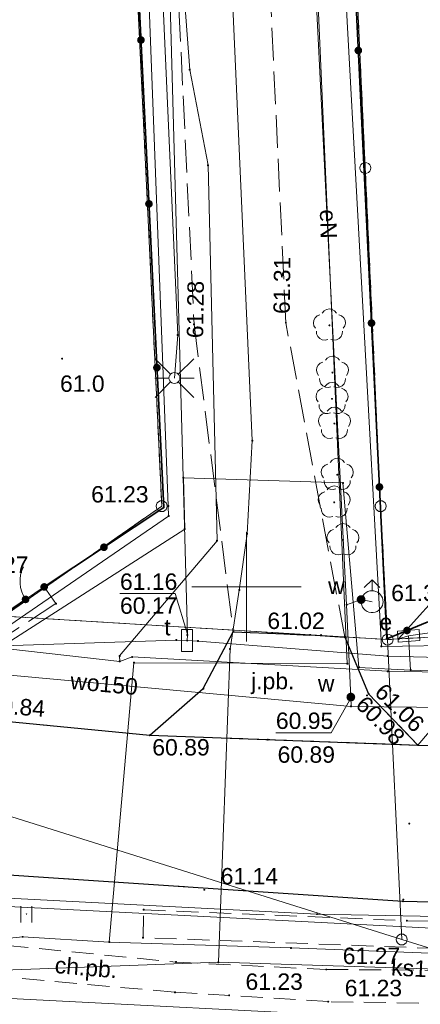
# Model space of a CAD drawing. Header units: millimetres. Extents: x 6421400 to 6424255, y 5791334 to 5793836.
# Tile 94 of 101: x 6422940 to 6422958, y 5792881 to 5792926. Entities that reach past the tile are written whole.
import ezdxf
from ezdxf.enums import TextEntityAlignment as Align

# ---------------------------------------------------------------- set-up
doc = ezdxf.new("R2010")
doc.units = ezdxf.units.MM
for name, pattern in [('PRZER1-1', [1, 0.5, -0.5]), ('PRZER2-1', [1.5, 1, -0.5]), ('PRZER3-1', [2, 1.5, -0.5])]:
    doc.linetypes.add(name, pattern=pattern)
doc.layers.get('0').update_dxf_attribs({"color": 252})
for name, color, linetype, lineweight in [('GEPPGD', 252, 'Continuous', 18), ('GESDZI', 252, 'Continuous', 18), ('GESUZY', 252, 'Continuous', 18), ('GSLKFU', 252, 'Continuous', 18), ('GSLKOG', 252, 'Continuous', 25), ('GSLKRW', 252, 'Continuous', 25), ('GSPPRB', 252, 'Continuous', 18), ('GSPRDL', 252, 'Continuous', 18), ('GSSKOA', 252, 'Continuous', 18), ('GSSKOA_O', 252, 'Continuous', 18), ('GSSKOD', 252, 'Continuous', 18), ('GSSKOD_O', 252, 'Continuous', 18), ('GSSLZK', 252, 'Continuous', 18), ('GSSUTR', 252, 'Continuous', 18), ('GULENN', 252, 'Continuous', 18), ('GULENN_O', 252, 'Continuous', 18), ('GULGNP', 252, 'Continuous', 18), ('GULGSP', 252, 'Continuous', 18), ('GULKSP', 252, 'Continuous', 18), ('GULKSP_O', 252, 'Continuous', 18), ('GULTPR', 252, 'Continuous', 18), ('GULWOP', 252, 'Continuous', 18), ('GULWOP_O', 252, 'Continuous', 18), ('GUPESE', 252, 'Continuous', 18), ('GUPESE_O', 252, 'Continuous', 18), ('GUPISL', 252, 'Continuous', 18), ('GUPTSD', 252, 'Continuous', 18), ('GUPTSD_O', 252, 'Continuous', 18), ('GUPWDT', 252, 'Continuous', 18), ('Ramka sekcyjna', 252, 'Continuous', 18)]:
    doc.layers.add(name, color=color, linetype=linetype, lineweight=lineweight)
for name, color, linetype in [('GSPWPN', 252, 'Continuous'), ('GSPWPN_O', 252, 'Continuous'), ('GSPWPS', 252, 'Continuous'), ('GSPWPS_O', 252, 'Continuous'), ('GUPTSH', 252, 'Continuous'), ('GUPTSH_O', 252, 'Continuous'), ('GUPWSH', 252, 'Continuous'), ('GUPWSH_O', 252, 'Continuous'), ('GUPWZA', 252, 'Continuous'), ('GUPWZA_O', 252, 'Continuous'), ('xref', 252, 'Continuous')]:
    doc.layers.add(name, color=color, linetype=linetype)
doc.styles.add('Arial', font='arial.ttf')

# ---------------------------------------------------------------- blocks, each defined once
blk = doc.blocks.new('GSSUTR1')
at = {"color": 0}
for points in [[(0.36165, 0.25666), (-0.38835, 0.25666)], [(-0.38835, -0.24334), (0.36165, -0.24334)]]:
    blk.add_lwpolyline(points, dxfattribs=at)
blk = doc.blocks.new('GSPRDL1')
blk.add_hatch(color=0).paths.add_polyline_path([(-0.045, 0), (-0.042798, -0.013906), (-0.036406, -0.02645), (-0.02645, -0.036406), (-0.013906, -0.042798), (0, -0.045), (0.013906, -0.042798), (0.02645, -0.036406), (0.036406, -0.02645), (0.042798, -0.013906), (0.045, 0), (0.042798, 0.013906), (0.036406, 0.02645), (0.02645, 0.036406), (0.013906, 0.042798), (0, 0.045), (-0.013906, 0.042798), (-0.02645, 0.036406), (-0.036406, 0.02645), (-0.042798, 0.013906)])
at = {"color": 0}
for points in [[(-0.646351, 0.068773), (-0.677512, 0.194901), (-0.663766, 0.324092), (-0.606763, 0.440839), (-0.513345, 0.531129), (-0.394725, 0.584125), (-0.265141, 0.593465)], [(-0.134326, 0.635969), (-0.024001, 0.70458), (0.103115, 0.731429), (0.231763, 0.713292), (0.346501, 0.652348), (0.433559, 0.55591), (0.482485, 0.435555)], [(0.563333, 0.324277), (0.662679, 0.240553), (0.727494, 0.127956), (0.75, 0), (0.727494, -0.127956), (0.662679, -0.240553), (0.563333, -0.324277)], [(-0.265141, -0.593465), (-0.394725, -0.584125), (-0.513345, -0.531129), (-0.606763, -0.440839), (-0.663766, -0.324092), (-0.677512, -0.194901), (-0.646351, -0.068773)], [(0.482485, -0.435555), (0.433559, -0.55591), (0.346501, -0.652348), (0.231763, -0.713292), (0.103115, -0.731429), (-0.024001, -0.70458), (-0.134326, -0.635969)]]:
    blk.add_lwpolyline(points, dxfattribs=at)
blk = doc.blocks.new('GSLKOG2')
blk.add_hatch(color=0).paths.add_polyline_path([(0, 0.175), (-0.045293, 0.169037), (-0.0875, 0.151554), (-0.123744, 0.123744), (-0.151554, 0.0875), (-0.169037, 0.045293), (-0.175, 0), (-0.169037, -0.045293), (-0.151554, -0.0875), (-0.123744, -0.123744), (-0.0875, -0.151554), (-0.045293, -0.169037), (0, -0.175), (0.045293, -0.169037), (0.0875, -0.151554), (0.123744, -0.123744), (0.151554, -0.0875), (0.169037, -0.045293), (0.175, 0), (0.169037, 0.045293), (0.151554, 0.0875), (0.123744, 0.123744), (0.0875, 0.151554), (0.045293, 0.169037)])
blk = doc.blocks.new('GSLKFU1')
at = {"color": 0}
blk.add_lwpolyline([(0, 0), (-0.012833, -0.195789), (-0.051111, -0.388229), (-0.114181, -0.574025), (-0.200962, -0.75), (-0.30997, -0.913142), (-0.43934, -1.06066), (-0.586858, -1.19003), (-0.75, -1.299038)], dxfattribs=at)
blk = doc.blocks.new('GSLKOG1')
blk.add_hatch(color=0).paths.add_polyline_path([(0, 0.175), (-0.045293, 0.169037), (-0.0875, 0.151554), (-0.123744, 0.123744), (-0.151554, 0.0875), (-0.169037, 0.045293), (-0.175, 0), (-0.169037, -0.045293), (-0.151554, -0.0875), (-0.123744, -0.123744), (-0.0875, -0.151554), (-0.045293, -0.169037), (0, -0.175), (0.045293, -0.169037), (0.0875, -0.151554), (0.123744, -0.123744), (0.151554, -0.0875), (0.169037, -0.045293), (0.175, 0), (0.169037, 0.045293), (0.151554, 0.0875), (0.123744, 0.123744), (0.0875, 0.151554), (0.045293, 0.169037)])
blk = doc.blocks.new('GSPWPS1')
blk.add_hatch(color=0).paths.add_polyline_path([(0, 0.045), (-0.011647, 0.043467), (-0.0225, 0.038971), (-0.03182, 0.03182), (-0.038971, 0.0225), (-0.043467, 0.011647), (-0.045, 0), (-0.043467, -0.011647), (-0.038971, -0.0225), (-0.03182, -0.03182), (-0.0225, -0.038971), (-0.011647, -0.043467), (0, -0.045), (0.011647, -0.043467), (0.0225, -0.038971), (0.03182, -0.03182), (0.038971, -0.0225), (0.043467, -0.011647), (0.045, 0), (0.043467, 0.011647), (0.038971, 0.0225), (0.03182, 0.03182), (0.0225, 0.038971), (0.011647, 0.043467)])
blk = doc.blocks.new('GSPWPN1')
blk.add_hatch(color=0).paths.add_polyline_path([(0, 0.045), (-0.011647, 0.043467), (-0.0225, 0.038971), (-0.03182, 0.03182), (-0.038971, 0.0225), (-0.043467, 0.011647), (-0.045, 0), (-0.043467, -0.011647), (-0.038971, -0.0225), (-0.03182, -0.03182), (-0.0225, -0.038971), (-0.011647, -0.043467), (0, -0.045), (0.011647, -0.043467), (0.0225, -0.038971), (0.03182, -0.03182), (0.038971, -0.0225), (0.043467, -0.011647), (0.045, 0), (0.043467, 0.011647), (0.038971, 0.0225), (0.03182, 0.03182), (0.0225, 0.038971), (0.011647, 0.043467)])
blk = doc.blocks.new('GUPWSH1')
blk.add_hatch(color=0).paths.add_polyline_path([(0, 0.045), (-0.011647, 0.043467), (-0.0225, 0.038971), (-0.03182, 0.03182), (-0.038971, 0.0225), (-0.043467, 0.011647), (-0.045, 0), (-0.043467, -0.011647), (-0.038971, -0.0225), (-0.03182, -0.03182), (-0.0225, -0.038971), (-0.011647, -0.043467), (0, -0.045), (0.011647, -0.043467), (0.0225, -0.038971), (0.03182, -0.03182), (0.038971, -0.0225), (0.043467, -0.011647), (0.045, 0), (0.043467, 0.011647), (0.038971, 0.0225), (0.03182, 0.03182), (0.0225, 0.038971), (0.011647, 0.043467)])
blk = doc.blocks.new('GUPTSH1')
blk.add_hatch(color=0).paths.add_polyline_path([(0, 0.045), (-0.011647, 0.043467), (-0.0225, 0.038971), (-0.03182, 0.03182), (-0.038971, 0.0225), (-0.043467, 0.011647), (-0.045, 0), (-0.043467, -0.011647), (-0.038971, -0.0225), (-0.03182, -0.03182), (-0.0225, -0.038971), (-0.011647, -0.043467), (0, -0.045), (0.011647, -0.043467), (0.0225, -0.038971), (0.03182, -0.03182), (0.038971, -0.0225), (0.043467, -0.011647), (0.045, 0), (0.043467, 0.011647), (0.038971, 0.0225), (0.03182, 0.03182), (0.0225, 0.038971), (0.011647, 0.043467)])
blk = doc.blocks.new('GUPWDT1')
at = {"color": 0}
blk.add_lwpolyline([(0.5, 0), (0.492404, -0.086824), (0.469846, -0.17101), (0.433013, -0.25), (0.383022, -0.321394), (0.321394, -0.383022), (0.25, -0.433013), (0.17101, -0.469846), (0.086824, -0.492404), (0, -0.5), (-0.086824, -0.492404), (-0.17101, -0.469846), (-0.25, -0.433013), (-0.32743, -0.377875), (-0.393027, -0.309079), (-0.444418, -0.229113), (-0.479746, -0.140866), (-0.497736, -0.047528), (-0.497736, 0.047528), (-0.479746, 0.140866), (-0.444418, 0.229113), (-0.393027, 0.309079), (-0.32743, 0.377875), (-0.25, 0.433013), (-0.163534, 0.4725), (-0.071157, 0.494911), (0.023791, 0.499434), (0.117879, 0.485906), (0.207708, 0.454816), (0.290028, 0.407288), (0.361867, 0.34504), (0.420627, 0.27032), (0.464184, 0.185831), (0.490964, 0.094626)], close=True, dxfattribs=at)
for points in [[(0.5, 0), (1, 0)], [(0.646447, 0.353553), (1, 0), (0.646447, -0.353553)]]:
    blk.add_lwpolyline(points, dxfattribs=at)
blk = doc.blocks.new('GUPWZA1')
blk.add_hatch(color=0).paths.add_polyline_path([(0, 0.2), (-0.051764, 0.193185), (-0.1, 0.173205), (-0.141421, 0.141421), (-0.173205, 0.1), (-0.193185, 0.051764), (-0.2, 0), (-0.193185, -0.051764), (-0.173205, -0.1), (-0.141421, -0.141421), (-0.1, -0.173205), (-0.051764, -0.193185), (0, -0.2), (0.051764, -0.193185), (0.1, -0.173205), (0.141421, -0.141421), (0.173205, -0.1), (0.193185, -0.051764), (0.2, 0), (0.193185, 0.051764), (0.173205, 0.1), (0.141421, 0.141421), (0.1, 0.173205), (0.051764, 0.193185)])
blk = doc.blocks.new('GUPISL1_2')
at = {"color": 0}
for points in [[(-0.176777, 0.176777), (-0.883883, 0.883883)], [(0, 0.25), (0, 0.9)], [(0.176777, 0.176777), (0.883883, 0.883883)], [(-0.176777, -0.176777), (-0.883883, -0.883883)], [(0, -0.25), (0, -0.9)], [(0.176777, -0.176777), (0.883883, -0.883883)]]:
    blk.add_lwpolyline(points, dxfattribs=at)
blk.add_lwpolyline([(0.25, 0), (0.241481, -0.064705), (0.216506, -0.125), (0.176777, -0.176777), (0.125, -0.216506), (0.064705, -0.241481), (0, -0.25), (-0.064705, -0.241481), (-0.125, -0.216506), (-0.176777, -0.176777), (-0.216506, -0.125), (-0.241481, -0.064705), (-0.25, 0), (-0.241481, 0.064705), (-0.216506, 0.125), (-0.176777, 0.176777), (-0.125, 0.216506), (-0.064705, 0.241481), (0, 0.25), (0.064705, 0.241481), (0.125, 0.216506), (0.176777, 0.176777), (0.216506, 0.125), (0.241481, 0.064705)], close=True, dxfattribs=at)
blk = doc.blocks.new('GUPESE1')
at = {"color": 0}
blk.add_lwpolyline([(-0.5, -0.25), (-0.5, 0.25), (0.5, 0.25), (0.5, -0.25)], close=True, dxfattribs=at)
blk = doc.blocks.new('GUPTSD1_3')
at = {"color": 0}
blk.add_lwpolyline([(0.5, 0.25), (0.5, -0.25), (-0.5, -0.25), (-0.5, 0.25)], close=True, dxfattribs=at)
blk = doc.blocks.new('GSPPRB0')
at = {"color": 0, "lineweight": 18}
blk.add_lwpolyline([(-0.007955, 0.0225), (0.007955, 0.0225), (0.0225, 0.007955), (0.0225, -0.007955), (0.007955, -0.0225), (-0.007955, -0.0225), (-0.0225, -0.007955), (-0.0225, 0.007955)], close=True, dxfattribs=at)
blk = doc.blocks.new('GEPPGD1_1')
at = {"color": 0}
blk.add_lwpolyline([(0.25, 0), (0.237764, -0.077254), (0.202254, -0.146946), (0.146946, -0.202254), (0.077254, -0.237764), (0, -0.25), (-0.077254, -0.237764), (-0.146946, -0.202254), (-0.202254, -0.146946), (-0.237764, -0.077254), (-0.25, 0), (-0.237764, 0.077254), (-0.202254, 0.146946), (-0.146946, 0.202254), (-0.077254, 0.237764), (0, 0.25), (0.077254, 0.237764), (0.146946, 0.202254), (0.202254, 0.146946), (0.237764, 0.077254)], close=True, dxfattribs=at)
blk = doc.blocks.new('G$CC51CC4AD')
at = {"layer": 'GESDZI', "linetype": 'Continuous', "lineweight": 18, "elevation": 10.3}
for points in [[(6422954.918, 5792930.044), (6422953.546, 5792959.054), (6422953.286, 5792964.544), (6422952.735, 5792976.224), (6422952.175, 5792988.104), (6422930.505, 5792988.213), (6422925.095, 5792991.143), (6422920.37, 5792982.317), (6422938.326, 5792972.623), (6422940.776, 5792968.393), (6422943.276, 5792964.064), (6422944.818, 5792931.434), (6422946.13, 5792903.683), (6422938.91, 5792898.654), (6422956.449, 5792897.585), (6422956.129, 5792903.684), (6422955.428, 5792919.144)], [(6422946.13, 5792903.683), (6422944.818, 5792931.434), (6422905.638, 5792929.592), (6422907.49, 5792904.613), (6422938.91, 5792898.654)], [(6422998.559, 5792899.926), (6422999.924, 5792899.997), (6422998.837, 5792929.686), (6422954.918, 5792930.044), (6422955.428, 5792919.144), (6422956.129, 5792903.684), (6422956.449, 5792897.585)], [(6422840.351, 5792905.8), (6422794.841, 5792915.278), (6422794.32, 5792925.538), (6422844.16, 5792915.22), (6422858.82, 5792911.581), (6422907.314, 5792899.542), (6422957.097, 5792883.872), (6422974.14, 5792878.56), (6422973.31, 5792878.35), (6422948.34, 5792877.34), (6422945.401, 5792877.874), (6422917.97, 5792887.063), (6422907.81, 5792890.473)], [(6422957.097, 5792883.872), (6422956.449, 5792897.585), (6422938.91, 5792898.654), (6422907.49, 5792904.613), (6422877.04, 5792910.381), (6422858.72, 5792913.851), (6422858.82, 5792911.581), (6422907.314, 5792899.542)], [(6422957.097, 5792883.872), (6422956.449, 5792897.585), (6422998.559, 5792899.926), (6422999.924, 5792899.997), (6423047.648, 5792902.648), (6423051.458, 5792906.858), (6423054.419, 5792878.798), (6423050.197, 5792882.573), (6423048.199, 5792882.458), (6423016.83, 5792880.777), (6422993.57, 5792879.526), (6422974.14, 5792878.56)]]:
    blk.add_lwpolyline(points, close=True, dxfattribs=at)
at = {"layer": 'GESUZY', "linetype": 'PRZER1-1', "lineweight": 18, "elevation": 10.18}
for points in [[(6422913.605, 5792997.342), (6422925.095, 5792991.143), (6422930.505, 5792988.213), (6422952.175, 5792988.104), (6422952.735, 5792976.224), (6422953.286, 5792964.544), (6422953.546, 5792959.054), (6422954.775, 5792933.065), (6422954.918, 5792930.044), (6422955.428, 5792919.144), (6422956.129, 5792903.684), (6422956.449, 5792897.585), (6422938.91, 5792898.654), (6422946.13, 5792903.683), (6422944.818, 5792931.434), (6422944.563, 5792936.818), (6422943.276, 5792964.064), (6422940.776, 5792968.393), (6422938.326, 5792972.623), (6422920.37, 5792982.317), (6422906.195, 5792989.972), (6422878.905, 5793004.701)], [(6422858.72, 5792913.851), (6422877.04, 5792910.381), (6422907.49, 5792904.613), (6422938.91, 5792898.654), (6422956.449, 5792897.585), (6422998.559, 5792899.926), (6422999.924, 5792899.997), (6423013.534, 5792900.753)]]:
    blk.add_lwpolyline(points, dxfattribs=at)
for points in [[(6423051.458, 5792906.858), (6423047.648, 5792902.648), (6423013.534, 5792900.753), (6422999.924, 5792899.997), (6422998.559, 5792899.926), (6422956.449, 5792897.585), (6422956.129, 5792903.684), (6422955.428, 5792919.144), (6422954.918, 5792930.044), (6422954.775, 5792933.065), (6422953.546, 5792959.054), (6422999.116, 5792958.736), (6422999.384, 5792987.735), (6422999.573, 5793007.665), (6422999.941, 5793047.195), (6423046.212, 5793022.547), (6423047.597, 5792992.032), (6423049.125, 5792958.357), (6423049.819, 5792942.978), (6423050.096, 5792936.848), (6423050.316, 5792931.978)], [(6422938.91, 5792898.654), (6422907.49, 5792904.613), (6422905.638, 5792929.592), (6422944.818, 5792931.434), (6422946.13, 5792903.683)]]:
    blk.add_lwpolyline(points, close=True, dxfattribs=at)
at = {"layer": 'GSLKFU', "linetype": 'Continuous', "lineweight": 18, "elevation": 10.18}
blk.add_lwpolyline([(6422940.76, 5792899.99), (6422939.91, 5792899.42)], dxfattribs=at)
at = {"layer": 'GSLKOG', "linetype": 'Continuous', "lineweight": 35, "elevation": 10.18}
for points in [[(6422940.76, 5792899.99), (6422946.22, 5792903.62), (6422944.872, 5792931.386), (6422944.03, 5792950.09)], [(6422954.841, 5792930.043), (6422955.38, 5792918.99), (6422956.41, 5792897.62), (6422958.26, 5792898.38), (6422959.36, 5792898.42), (6422961.21, 5792898.58)], [(6422939.91, 5792899.42), (6422938.84, 5792898.69), (6422937.57, 5792898.9), (6422937.73, 5792899.92)]]:
    blk.add_lwpolyline(points, dxfattribs=at)
at = {"layer": 'GSLKRW', "linetype": 'Continuous', "lineweight": 25, "elevation": 10.18}
for points in [[(6422864.51, 5792906.51), (6422888.83, 5792901.83), (6422895.66, 5792900.56), (6422896.14, 5792900.46), (6422915.28, 5792896.85), (6422921.19, 5792895.97), (6422926.19, 5792895.19), (6422932.99, 5792894.45), (6422937.41, 5792894), (6422945.58, 5792893.21), (6422957.83, 5792892.76), (6422967.34, 5792892.57), (6422983.36, 5792892.84), (6422990.04, 5792893.08), (6422996.21, 5792893.4), (6422998.89, 5792893.53), (6423003.7, 5792893.78)], [(6422945.58, 5792893.21), (6422948.03, 5792895.34), (6422949.4, 5792897.94), (6422952.91, 5792897.8), (6422954.49, 5792897.7), (6422955.58, 5792895.11), (6422957.83, 5792892.76)], [(6422919.926, 5792850.116), (6422921.37, 5792862.61), (6422923.1, 5792877.04), (6422924.03, 5792880.37), (6422924.84, 5792882.17), (6422925.75, 5792883.35), (6422926.31, 5792884.19), (6422927.09, 5792884.78), (6422929.1, 5792886.16), (6422931.42, 5792886.88), (6422933.9, 5792887.19), (6422936.39, 5792887.01), (6422957.15, 5792885.62), (6422967.69, 5792885.38)]]:
    blk.add_lwpolyline(points, dxfattribs=at)
at = {"layer": 'GSSKOA', "linetype": 'PRZER3-1', "lineweight": 18, "elevation": 10.18}
for points in [[(6422896.81, 5792998.01), (6422901.29, 5792995.59), (6422918.1, 5792986.22), (6422934.41, 5792977.56), (6422938.52, 5792974.56), (6422940.72, 5792972.21), (6422943.14, 5792968.22), (6422945.66, 5792955.3), (6422945.92, 5792950.21), (6422946.05, 5792944.41), (6422947.61, 5792912), (6422949.4, 5792897.94), (6422954.49, 5792897.7), (6422951.8, 5792912.07), (6422950.26, 5792944.75), (6422947.44, 5792968.04), (6422947.7, 5792986.98), (6422943.77, 5792986.96), (6422943.32, 5792980.02), (6422941.24, 5792978.18), (6422935.32, 5792982.02), (6422920.4, 5792990.64), (6422898.61, 5793001.36)], [(6422921.19, 5792895.97), (6422926.19, 5792895.19), (6422932.99, 5792894.45), (6422937.41, 5792894), (6422945.58, 5792893.21), (6422957.83, 5792892.76), (6422967.34, 5792892.57), (6422983.36, 5792892.84), (6422990.04, 5792893.08), (6422996.21, 5792893.4), (6422998.89, 5792893.53), (6423003.7, 5792893.78), (6423009.56, 5792894.11), (6423033.39, 5792895.33), (6423044.64, 5792895.92), (6423046.39, 5792896.06), (6423047.85, 5792896.54), (6423050.35, 5792897.85), (6423052.4, 5792900.23), (6423054.11, 5792903.32), (6423054.36, 5792906.67), (6423053.53, 5792923.09)], [(6422932.99, 5792894.45), (6422933.69, 5792899.66), (6422933.88, 5792900.68), (6422937.73, 5792899.92), (6422937.57, 5792898.9), (6422938.84, 5792898.69), (6422939.91, 5792899.42), (6422940.76, 5792899.99), (6422941.3, 5792899.23), (6422938.96, 5792897.71), (6422937.53, 5792897.52), (6422937.41, 5792894)], [(6422957.83, 5792892.76), (6422959.35, 5792894.52), (6422959.36, 5792898.42), (6422961.21, 5792898.58), (6422962.34, 5792898.65), (6422965.55, 5792898.81), (6422965.91, 5792895.53), (6422967.34, 5792892.57)], [(6423009.75, 5792886.95), (6422989.36, 5792885.89), (6422987.95, 5792884.47), (6422987.15, 5792882.86), (6422986.98, 5792882.19), (6422986.93, 5792881.35), (6422980.88, 5792881.18), (6422980.37, 5792882.72), (6422979.58, 5792883.93), (6422978.19, 5792884.95), (6422976.07, 5792885.48), (6422967.69, 5792885.38), (6422957.15, 5792885.62), (6422936.39, 5792887.01), (6422933.9, 5792887.19)]]:
    blk.add_lwpolyline(points, dxfattribs=at)
blk.add_lwpolyline([(6422945.58, 5792893.21), (6422948.03, 5792895.34), (6422949.4, 5792897.94), (6422952.91, 5792897.8), (6422954.49, 5792897.7), (6422955.58, 5792895.11), (6422957.83, 5792892.76)], close=True, dxfattribs=at)
at = {"layer": 'GSSKOD', "linetype": 'PRZER2-1', "lineweight": 18, "elevation": 10.18}
blk.add_lwpolyline([(6422927.09, 5792884.78), (6422946.78, 5792882.84), (6422953.65, 5792882.5), (6422959.24, 5792882.46), (6422972.58, 5792882.37), (6422980.37, 5792882.72), (6422980.88, 5792881.18), (6422972.76, 5792880.91), (6422959.37, 5792880.94), (6422953.74, 5792881.03), (6422946.73, 5792881.46), (6422925.75, 5792883.35), (6422926.31, 5792884.19)], close=True, dxfattribs=at)
at = {"layer": 'GSSLZK', "linetype": 'PRZER2-1', "lineweight": 18, "elevation": 10.06}
blk.add_lwpolyline([(6422978.19, 5792884.95), (6422978.7, 5792883.56), (6422967.61, 5792883.09), (6422958.8, 5792883.46), (6422945.28, 5792883.96), (6422945.31, 5792885.23), (6422957.33, 5792884.73), (6422965.92, 5792884.51)], close=True, dxfattribs=at)
at = {"layer": 'GSSUTR', "linetype": 'PRZER2-1', "lineweight": 18, "elevation": 10.06}
blk.add_lwpolyline([(6422939.954, 5792885.044), (6422939.944, 5792885.024), (6422939.964, 5792885.024)], close=True, dxfattribs=at)
at = {"layer": 'GULENN', "linetype": 'Continuous', "lineweight": 18, "elevation": 10.18}
for points in [[(6422796.519, 5793050.028), (6422824.595, 5793034.643), (6422853.046, 5793019.117), (6422879.17, 5793005.194), (6422908.852, 5792989.106), (6422938.611, 5792973.151), (6422941.254, 5792968.658), (6422943.825, 5792964.09), (6422944.316, 5792959.008), (6422946.43, 5792903.697), (6422946.445, 5792903.232), (6422939.195, 5792898.244), (6422938.835, 5792898.261)], [(6422796.74, 5793049.385), (6422796.799, 5793049.495), (6422797.081, 5793050.025), (6422797.787, 5793049.648), (6422813.383, 5793042.232), (6422824.712, 5793035.847), (6422852.42, 5793020.44), (6422862.51, 5793015.85), (6422863.82, 5793014.72), (6422879.08, 5793006.29), (6422906.78, 5792991.12), (6422938.39, 5792973.77), (6422939.58, 5792972.73), (6422944.3, 5792964.18), (6422944.11, 5792960.09), (6422945.14, 5792957.85), (6422945.59, 5792931.27), (6422946.09, 5792928.95), (6422946.86, 5792911.51), (6422946.71, 5792909.54)], [(6422943.73, 5792883.754), (6422944.86, 5792896.524), (6422954.609, 5792896.485), (6422953.128, 5792930.044), (6422952.047, 5792952.484), (6422951.015, 5792984.104), (6422949.725, 5792984.454), (6422948.155, 5792983.774)], [(6422962.258, 5792914.532), (6422961.809, 5792898.385), (6422957.411, 5792897.758)], [(6422957.411, 5792897.758), (6422956.948, 5792897.614), (6422959.307, 5792900.241), (6422963.158, 5792902.962), (6422967.968, 5792903.434), (6422999.051, 5792904.665), (6422999.204, 5792908.674)], [(6423033.836, 5792887.301), (6422995.71, 5792885.1), (6422966.207, 5792883.987), (6422936.431, 5792885.517), (6422908.19, 5792889.876), (6422880.941, 5792894.926), (6422851.677, 5792900.789), (6422820.256, 5792906.286)], [(6422907.493, 5792904.485), (6422907.448, 5792904.345), (6422907.48, 5792904.084), (6422938.855, 5792897.29), (6422947.181, 5792902.632), (6422947.12, 5792904.98), (6422954.41, 5792904.745), (6422955.138, 5792896.31), (6422957.499, 5792896.191), (6422965.778, 5792895.9), (6422998.672, 5792897.879), (6423006.054, 5792898.387), (6423006.189, 5792899.956)], [(6422943.73, 5792883.754), (6422939.78, 5792883.994), (6422937.93, 5792883.814), (6422935.74, 5792884.424), (6422928.76, 5792884.844), (6422928.421, 5792882.534), (6422925.041, 5792882.064), (6422917.261, 5792883.263), (6422913.211, 5792884.603), (6422913.621, 5792887.533), (6422906.411, 5792889.043), (6422890.001, 5792891.612), (6422861.751, 5792897.141), (6422854.531, 5792898.081), (6422827.091, 5792903.139)], [(6422957.411, 5792897.758), (6422957.499, 5792896.191)], [(6423035, 5792887.55), (6423033.66, 5792887.36), (6423029.25, 5792887.16), (6423025.07, 5792887.14), (6423013.52, 5792886.48), (6423008.65, 5792886.27), (6422995.43, 5792885.49), (6422988.91, 5792885.16), (6422977.99, 5792884.76), (6422965.02, 5792884.8), (6422953.22, 5792885.03), (6422937.06, 5792885.87), (6422935.81, 5792886.42), (6422932.77, 5792885.87), (6422915.65, 5792888.13), (6422909.19, 5792889.75), (6422908.53, 5792885.05), (6422880, 5792890.18), (6422849.29, 5792895.9), (6422843.54, 5792897.03)], [(6423062.899, 5792879.229), (6423054.849, 5792878.948), (6423052.529, 5792884.348), (6423050.659, 5792886.428), (6423038.219, 5792885.718), (6423007.149, 5792884.147), (6422986.15, 5792883.556), (6422970.67, 5792882.775), (6422952.03, 5792883.485), (6422943.73, 5792883.754)]]:
    blk.add_lwpolyline(points, dxfattribs=at)
at = {"layer": 'GULGNP', "linetype": 'Continuous', "lineweight": 18, "elevation": 10.18}
for points in [[(6422930.733, 5792898.099), (6422944.213, 5792896.584)], [(6422944.213, 5792896.584), (6422944.78, 5792896.794), (6422956.459, 5792896.135), (6422968.169, 5792895.905), (6422979.519, 5792895.845), (6422987.679, 5792896.266)]]:
    blk.add_lwpolyline(points, dxfattribs=at)
at = {"layer": 'GULGSP', "linetype": 'Continuous', "lineweight": 18, "elevation": 10.18}
blk.add_lwpolyline([(6422788.597, 5793049.45), (6422794.301, 5793051.741), (6422795.477, 5793052.182), (6422810.2, 5793044.13), (6422825.26, 5793035.875), (6422837.967, 5793029.055), (6422854.165, 5793020.558), (6422871.98, 5793010.801), (6422879.911, 5793006.544), (6422907.002, 5792991.468), (6422927.206, 5792980.554), (6422939.109, 5792974.075), (6422942.508, 5792969.394), (6422945.008, 5792965.064), (6422945.284, 5792964.158), (6422946.816, 5792931.528), (6422947.409, 5792923.635), (6422948.246, 5792919.27), (6422948.658, 5792902.101), (6422944.202, 5792896.834), (6422944.213, 5792896.584)], dxfattribs=at)
at = {"layer": 'GULKSP', "linetype": 'Continuous', "lineweight": 18, "elevation": 10.18}
for points in [[(6422948.72, 5792882.834), (6422949.25, 5792897.154), (6422949.669, 5792899.844), (6422950.029, 5792902.424), (6422950.269, 5792906.684), (6422947.165, 5792976.144), (6422947.865, 5792982.044), (6422948.985, 5792983.714), (6422948.155, 5792983.774)], [(6422948.72, 5792882.834), (6422925.441, 5792881.974)], [(6422968.26, 5792882.205), (6422948.72, 5792882.834)]]:
    blk.add_lwpolyline(points, dxfattribs=at)
at = {"layer": 'GULTPR', "linetype": 'Continuous', "lineweight": 18, "elevation": 10.18}
for points in [[(6422947.29, 5792897.539), (6422947.301, 5792897.789), (6422946.399, 5792931.112), (6422946.371, 5792932.264), (6422946.335, 5792932.763), (6422946.585, 5792932.781), (6422952.136, 5792933.566), (6422952.386, 5792933.562), (6422952.394, 5792934.062), (6422950.659, 5792958.052), (6422950.412, 5792960.35), (6422949.406, 5792984.444), (6422949.398, 5792984.944), (6422949.148, 5792984.94), (6422932.371, 5792985.887), (6422928.048, 5792987.575), (6422912.323, 5792996.289)], [(6422969.589, 5792897.264), (6422965.309, 5792897.677), (6422963.872, 5792897.396), (6422956.167, 5792897.268), (6422954.368, 5792930.018), (6422953.434, 5792933.899), (6422953.293, 5792940.7), (6422952.93, 5792948.392), (6422952.666, 5792952.284), (6422952.374, 5792960.58), (6422952.535, 5792968.828), (6422952.252, 5792977.144), (6422951.692, 5792983.476), (6422951.654, 5792987.478), (6422944.671, 5792987.392), (6422938.471, 5792987.373), (6422930.235, 5792987.734), (6422926.725, 5792989.232), (6422908.784, 5792998.58)], [(6422968.64, 5792879.665), (6422926.431, 5792881.824), (6422902.261, 5792886.823), (6422844.671, 5792897.47), (6422800.481, 5792905.768), (6422784.061, 5792907.377)], [(6422966.955, 5792896.59), (6422966.456, 5792896.567), (6422956.454, 5792896.83), (6422947.79, 5792897.518), (6422947.29, 5792897.539), (6422946.791, 5792897.56), (6422938.878, 5792897.296), (6422905.905, 5792902.701), (6422887.22, 5792906.72)]]:
    blk.add_lwpolyline(points, dxfattribs=at)
at = {"layer": 'GULWOP', "linetype": 'Continuous', "lineweight": 18, "elevation": 10.18}
for points in [[(6422788.621, 5793062.535), (6422798.339, 5793057.21), (6422809.777, 5793050.943), (6422811.9, 5793050.22), (6422828.201, 5793041.277), (6422844.755, 5793032.346), (6422849.495, 5793029.675), (6422858.264, 5793024.993), (6422873.794, 5793016.411), (6422903.811, 5793000.299), (6422910.988, 5792996.446), (6422924.315, 5792989.293), (6422929.385, 5792986.803), (6422946.323, 5792986.567), (6422950.185, 5792986.514), (6422952.437, 5792941.804), (6422954.579, 5792899.174), (6422954.77, 5792894.955), (6422954.78, 5792894.525)], [(6422954.579, 5792899.174), (6422955.239, 5792899.414), (6422955.739, 5792899.315)], [(6422917.48, 5792898.853), (6422932.22, 5792896.594), (6422954.78, 5792894.525)], [(6422954.78, 5792894.525), (6422968.197, 5792894.382)]]:
    blk.add_lwpolyline(points, dxfattribs=at)
at = {"layer": 'GUPTSH_O', "linetype": 'Continuous', "lineweight": 13, "elevation": 10.8, "flags": 128}
blk.add_lwpolyline([(6422947.31, 5792897.837), (6422946.743, 5792899.684), (6422944.223, 5792899.684)], dxfattribs=at)
at = {"layer": 'GUPWSH_O', "linetype": 'Continuous', "lineweight": 13, "elevation": 10.8, "flags": 128}
blk.add_lwpolyline([(6422954.785, 5792894.942), (6422953.866, 5792893.325), (6422951.346, 5792893.325)], dxfattribs=at)
at = {"layer": 'Ramka sekcyjna', "linetype": 'Continuous', "lineweight": 18, "elevation": 100, "flags": 128}
for points in [[(6422950, 5792897.5), (6422950, 5792902.5)], [(6422952.5, 5792900), (6422947.5, 5792900)]]:
    blk.add_lwpolyline(points, dxfattribs=at)
at = {"layer": 'GEPPGD', "linetype": 'Continuous', "lineweight": 18, "rotation": 90}
for p in [(6422955.428, 5792919.144, 10.32), (6422946.13, 5792903.683, 10.32), (6422956.129, 5792903.684, 10.32), (6422956.449, 5792897.585, 10.32), (6422957.097, 5792883.872, 10.32)]:
    blk.add_blockref('GEPPGD1_1', p, dxfattribs=at)
at = {"layer": 'GSLKFU', "linetype": 'Continuous', "lineweight": 18, "rotation": 213.8453402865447}
blk.add_blockref('GSLKFU1', (6422939.91, 5792899.42, 10.18), dxfattribs=at)
at = {"layer": 'GSLKOG', "linetype": 'Continuous', "lineweight": 25}
for name, p, rotation in [('GSLKOG2', (6422945.182, 5792924.994, 10.18), 92.77919216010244), ('GSLKOG2', (6422945.182, 5792924.994, 10.18), 92.77919216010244), ('GSLKOG2', (6422955.11, 5792924.516, 10.18), 272.7927695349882), ('GSLKOG2', (6422955.11, 5792924.516, 10.18), 272.7927695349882), ('GSLKOG2', (6422945.546, 5792917.503, 10.18), 92.77919216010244), ('GSLKOG2', (6422945.546, 5792917.503, 10.18), 92.77919216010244), ('GSLKOG2', (6422955.714, 5792912.051, 10.18), 272.7594299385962), ('GSLKOG2', (6422955.714, 5792912.051, 10.18), 272.7594299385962), ('GSLKOG2', (6422945.91, 5792910.012, 10.18), 92.77919216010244), ('GSLKOG2', (6422945.91, 5792910.012, 10.18), 92.77919216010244), ('GSLKOG2', (6422956.076, 5792904.559, 10.18), 272.7594299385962), ('GSLKOG2', (6422956.076, 5792904.559, 10.18), 272.7594299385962), ('GSLKOG2', (6422943.49, 5792901.805, 10.18), 33.61735718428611), ('GSLKOG2', (6422943.49, 5792901.805, 10.18), 33.61735718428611), ('GSLKOG1', (6422940.76, 5792899.99, 10.18), 33.61735718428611), ('GSLKOG1', (6422939.91, 5792899.42, 10.18), 214.3034892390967), ('GSLKOG2', (6422957.335, 5792898, 10.18), 22.33338843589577), ('GSLKOG2', (6422957.335, 5792898, 10.18), 22.33338843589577)]:
    blk.add_blockref(name, p, dxfattribs=dict(at, rotation=rotation))
at = {"layer": 'GSPPRB', "linetype": 'Continuous', "lineweight": 18, "rotation": 90}
for p in [(6422947.409, 5792923.635, 10.28), (6422948.246, 5792919.27, 10.28), (6422955.38, 5792918.99, 10.28), (6422947.61, 5792912, 10.28), (6422951.8, 5792912.07, 10.28), (6422946.86, 5792911.51, 10.28), (6422950.269, 5792906.684, 10.28), (6422947.12, 5792904.98, 10.28), (6422954.41, 5792904.745, 10.28), (6422946.43, 5792903.697, 10.28), (6422946.445, 5792903.232, 10.28), (6422947.181, 5792902.632, 10.28), (6422948.658, 5792902.101, 10.28), (6422950.029, 5792902.424, 10.28), (6422940.76, 5792899.99, 10.28), (6422949.669, 5792899.844, 10.28), (6422939.91, 5792899.42, 10.28), (6422941.3, 5792899.23, 10.28), (6422954.579, 5792899.174, 10.28), (6422946.791, 5792897.56, 10.28), (6422947.301, 5792897.789, 10.28), (6422949.4, 5792897.94, 10.28), (6422954.49, 5792897.7, 10.28), (6422956.41, 5792897.62, 10.28), (6422956.948, 5792897.614, 10.28), (6422947.79, 5792897.518, 10.28), (6422949.25, 5792897.154, 10.28), (6422956.167, 5792897.268, 10.28), (6422944.202, 5792896.834, 10.28), (6422944.78, 5792896.794, 10.28), (6422956.454, 5792896.83, 10.28), (6422944.213, 5792896.584, 10.28), (6422944.86, 5792896.524, 10.28), (6422954.609, 5792896.485, 10.28), (6422955.138, 5792896.31, 10.28), (6422957.499, 5792896.191, 10.28), (6422956.459, 5792896.135, 10.28), (6422948.03, 5792895.34, 10.28), (6422954.78, 5792894.525, 10.28), (6422945.31, 5792885.23, 10.28), (6422953.22, 5792885.03, 10.28), (6422939.78, 5792883.994, 10.28), (6422943.73, 5792883.754, 10.28), (6422945.28, 5792883.96, 10.28), (6422952.03, 5792883.485, 10.28), (6422946.78, 5792882.84, 10.28), (6422948.72, 5792882.834, 10.28), (6422946.73, 5792881.46, 10.28)]:
    blk.add_blockref('GSPPRB0', p, dxfattribs=at)
at = {"layer": 'GSPRDL', "linetype": 'Continuous', "lineweight": 18, "rotation": 90}
for p in [(6422953.79, 5792911.95, 10.12), (6422953.93, 5792909.79, 10.12), (6422953.91, 5792908.59, 10.12), (6422954.02, 5792907.46, 10.12), (6422954.15, 5792905.12, 10.12), (6422954.01, 5792903.86, 10.12), (6422954.41, 5792902.14, 10.12)]:
    blk.add_blockref('GSPRDL1', p, dxfattribs=at)
at = {"layer": 'GSPWPN', "linetype": 'Continuous', "lineweight": 5, "rotation": 90}
blk.add_blockref('GSPWPN1', (6422941.578, 5792910.426, 10.2), dxfattribs=at)
at = {"layer": 'GSPWPS', "linetype": 'Continuous', "lineweight": 5, "rotation": 90}
for p in [(6422947.61, 5792912, 10.2), (6422951.8, 5792912.07, 10.2), (6422946.22, 5792903.62, 10.2), (6422952.91, 5792897.8, 10.2), (6422953.41, 5792897.79, 10.2), (6422955.51, 5792895.03, 10.2), (6422955.58, 5792895.11, 10.2), (6422945.58, 5792893.21, 10.2), (6422950.98, 5792893.01, 10.2), (6422957.83, 5792892.76, 10.2), (6422957.44, 5792889.17, 10.2), (6422948.075, 5792886.142, 10.2), (6422957.15, 5792885.62, 10.2), (6422957.17, 5792885.7, 10.2), (6422957.33, 5792884.73, 10.2), (6422953.65, 5792882.5, 10.2), (6422949.207, 5792881.32, 10.2), (6422953.74, 5792881.03, 10.2)]:
    blk.add_blockref('GSPWPS1', p, dxfattribs=at)
at = {"layer": 'GSSUTR', "linetype": 'Continuous', "lineweight": 18, "rotation": 90}
blk.add_blockref('GSSUTR1', (6422939.954, 5792885.034, 10.06), dxfattribs=at)
at = {"layer": 'GUPESE', "linetype": 'Continuous', "lineweight": 18, "rotation": 4.118881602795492}
blk.add_blockref('GUPESE1', (6422957.411, 5792897.758, 10.24), dxfattribs=at)
at = {"layer": 'GUPISL', "linetype": 'Continuous', "lineweight": 18, "rotation": 90}
blk.add_blockref('GUPISL1_2', (6422946.71, 5792909.54, 10.24), dxfattribs=at)
at = {"layer": 'GUPTSD', "linetype": 'Continuous', "lineweight": 18, "rotation": 90}
blk.add_blockref('GUPTSD1_3', (6422947.29, 5792897.539, 10.24), dxfattribs=at)
at = {"layer": 'GUPTSH', "linetype": 'Continuous', "lineweight": 5, "rotation": 90}
blk.add_blockref('GUPTSH1', (6422947.29, 5792897.54, 10.24), dxfattribs=at)
at = {"layer": 'GUPWDT', "linetype": 'Continuous', "lineweight": 18, "rotation": 90}
blk.add_blockref('GUPWDT1', (6422955.739, 5792899.315, 10.24), dxfattribs=at)
at = {"layer": 'GUPWSH', "linetype": 'Continuous', "lineweight": 5, "rotation": 90}
for p in [(6422955.239, 5792899.414, 10.24), (6422954.77, 5792894.95, 10.24)]:
    blk.add_blockref('GUPWSH1', p, dxfattribs=at)
at = {"layer": 'GUPWZA', "linetype": 'Continuous', "lineweight": 5}
for p, rotation in [((6422955.239, 5792899.414, 10.24), 203.2292814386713), ((6422954.77, 5792894.955, 10.24), 91.65062813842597)]:
    blk.add_blockref('GUPWZA1', p, dxfattribs=dict(at, rotation=rotation))
at = {"layer": 'GSPWPN_O', "linetype": 'Continuous', "lineweight": 0, "style": 'Arial'}
blk.add_text('61.0', height=0.75, rotation=360, dxfattribs=at).set_placement((6422941.483, 5792908.91, 10.8))
at = {"layer": 'GSPWPS_O', "linetype": 'Continuous', "lineweight": 0, "style": 'Arial'}
for s, rotation, p in [('61.31', 89.2135, (6422951.977, 5792912.463, 10.8)), ('61.28', 89.2135, (6422948.022, 5792911.359, 10.8)), ('61.23', 360, (6422942.907, 5792903.851, 10.8)), ('61.27', 360, (6422937.419, 5792900.633, 10.8)), ('61.02', 360, (6422950.956, 5792898.067, 10.8)), ('61.06', 315.4903, (6422955.803, 5792895.119, 10.8)), ('60.84', 355.6571, (6422938.16, 5792894.25, 10.8)), ('60.98', 314.4849, (6422954.938, 5792894.557, 10.8)), ('60.89', 360, (6422945.699, 5792892.285, 10.8)), ('60.89', 360, (6422951.424, 5792891.953, 10.8)), ('61.14', 360, (6422948.825, 5792886.392, 10.8)), ('61.27', 360, (6422954.4, 5792882.75, 10.8)), ('61.23', 360, (6422949.957, 5792881.57, 10.8)), ('61.23', 360, (6422954.49, 5792881.28, 10.8))]:
    blk.add_text(s, height=0.75, rotation=rotation, dxfattribs=at).set_placement(p)
at = {"layer": 'GSSKOA_O', "linetype": 'Continuous', "lineweight": 0, "style": 'Arial'}
blk.add_text('j.pb.', height=0.75, rotation=360, dxfattribs=at).set_placement((6422951.203, 5792895.313, 10.8), align=Align.CENTER)
at = {"layer": 'GSSKOD_O', "linetype": 'Continuous', "lineweight": 0, "style": 'Arial'}
blk.add_text('ch.pb.', height=0.75, rotation=355.1199, dxfattribs=at).set_placement((6422942.642, 5792882.22, 10.8), align=Align.CENTER)
at = {"layer": 'GULENN_O', "linetype": 'Continuous', "lineweight": 0, "style": 'Arial'}
blk.add_text('eN', height=0.75, rotation=271.4745, dxfattribs=at).set_placement((6422953.371, 5792916.573, 10.8), align=Align.CENTER)
at = {"layer": 'GULKSP_O', "linetype": 'Continuous', "lineweight": 0, "style": 'Arial'}
blk.add_text('ks160', height=0.75, rotation=357.1027, dxfattribs=at).set_placement((6422957.992, 5792882.161, 10.8), align=Align.CENTER)
at = {"layer": 'GULWOP_O', "linetype": 'Continuous', "lineweight": 0, "style": 'Arial'}
blk.add_text('wo150', height=0.75, rotation=354.7596, dxfattribs=at).set_placement((6422943.465, 5792895.186, 10.8), align=Align.CENTER)
at = {"layer": 'GUPESE_O', "linetype": 'Continuous', "lineweight": 0, "style": 'Arial'}
blk.add_text('e', height=0.75, rotation=360, dxfattribs=at).set_placement((6422956.661, 5792898.008, 10.8), align=Align.RIGHT)
at = {"layer": 'GUPTSD_O', "linetype": 'Continuous', "lineweight": 0, "style": 'Arial'}
blk.add_text('t', height=0.75, rotation=360, dxfattribs=at).set_placement((6422946.538, 5792897.776, 10.8), align=Align.RIGHT)
at = {"layer": 'GUPTSH_O', "linetype": 'Continuous', "lineweight": 0, "style": 'Arial'}
for s, p in [('61.16', (6422944.223, 5792899.857, 10.8)), ('60.17', (6422944.223, 5792898.762, 10.8))]:
    blk.add_text(s, height=0.75, rotation=360, dxfattribs=at).set_placement(p)
at = {"layer": 'GUPWSH_O', "linetype": 'Continuous', "lineweight": 0, "style": 'Arial'}
for s, p in [('61.33', (6422956.613, 5792899.34, 10.8)), ('60.95', (6422951.346, 5792893.498, 10.8))]:
    blk.add_text(s, height=0.75, rotation=360, dxfattribs=at).set_placement(p)
at = {"layer": 'GUPWZA_O', "linetype": 'Continuous', "lineweight": 0, "style": 'Arial'}
for p in [(6422954.489, 5792899.664, 10.8), (6422954.02, 5792895.205, 10.8)]:
    blk.add_text('w', height=0.75, rotation=360, dxfattribs=at).set_placement(p, align=Align.RIGHT)

msp = doc.modelspace()

# ---------------------------------------------------------------- block references
at = {"layer": 'xref'}
msp.add_blockref('G$CC51CC4AD', (0, 0), dxfattribs=at)

doc.saveas('drawing.dxf')
